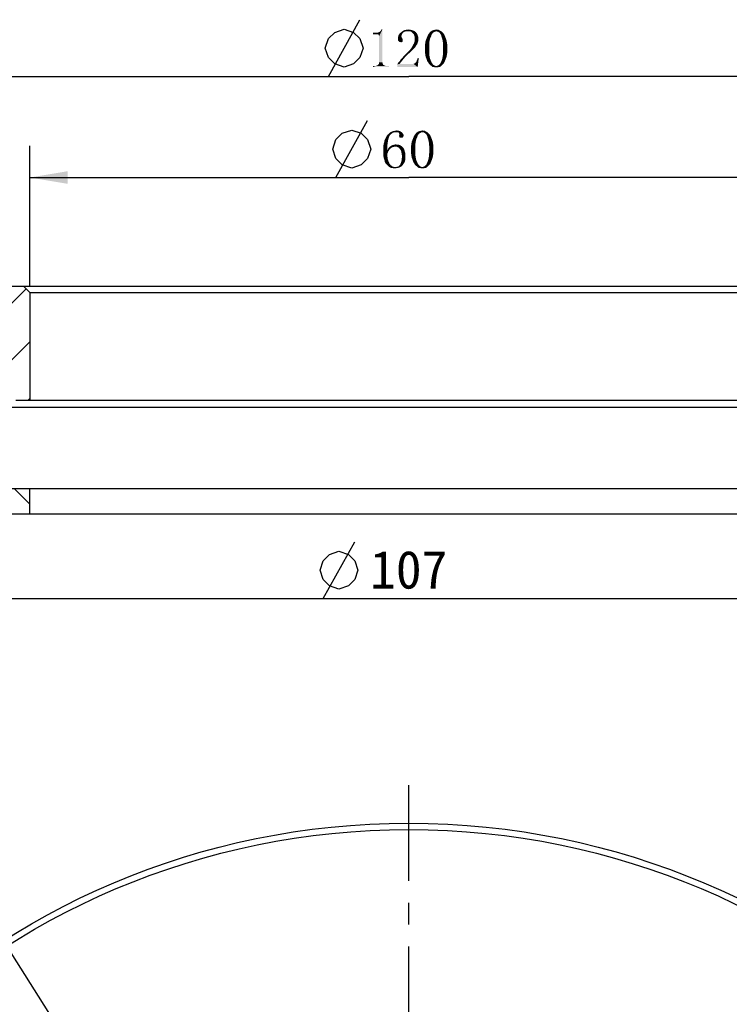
# Model space of a CAD drawing. Header units: millimetres. Extents: x 74 to 208, y 23 to 254.
# Tile 3 of 4: x 107 to 163, y 176 to 254. Entities that reach past the tile are written whole.
import ezdxf

# ---------------------------------------------------------------- set-up
doc = ezdxf.new("R2010")
doc.units = ezdxf.units.MM
doc.header["$LTSCALE"] = 23.1
doc.header["$PDMODE"] = 3
doc.header["$PDSIZE"] = 8
doc.linetypes.add('CENTER', pattern=[0.6, 0.375, -0.075, 0.075, -0.075])
doc.layers.get('0').update_dxf_attribs({"linetype": 'CONTINUOUS'})
doc.layers.get('Defpoints').update_dxf_attribs({"linetype": 'CONTINUOUS'})
for name, color, linetype in [('00_COMPONENTS', 7, 'CONTINUOUS'), ('03_ALL_AXES', 7, 'CONTINUOUS'), ('51__DRAFT_DIMS', 7, 'CONTINUOUS')]:
    doc.layers.add(name, color=color, linetype=linetype)
doc.styles.get("Standard").update_dxf_attribs({"font": 'simfang.ttf'})
doc.dimstyles.new('DIMSTYLE_1', dxfattribs={"dimtxt": 3, "dimasz": 3, "dimexe": 2.5, "dimexo": 0.5, "dimgap": 0.75, "dimtad": 1, "dimdsep": 46, "dimtxsty": 'STANDARD', "dimblk": '_FILLED', "dimblk1": '_FILLED', "dimblk2": '_FILLED', "dimcen": 0.09, "dimclrt": 3, "dimazin": 2, "dimtp": 0.3, "dimtm": 0.3, "dimtfac": 1, "dimtofl": 0, "dimtmove": 0, "dimatfit": 3, "dimldrblk": '_FILLED', "dimfxl": 1, "dimtolj": 1, "dimarcsym": 0})
doc.dimstyles.new('DIMSTYLE_4', dxfattribs={"dimtxt": 3, "dimasz": 3, "dimexe": 2.5, "dimexo": 0.5, "dimtad": 1, "dimdsep": 46, "dimtxsty": 'STANDARD', "dimblk": '_FILLED', "dimblk1": '_FILLED', "dimblk2": '_FILLED', "dimcen": 0.09, "dimclrt": 3, "dimazin": 2, "dimtp": 0.1, "dimtm": 0.1, "dimtfac": 1, "dimtofl": 0, "dimtmove": 0, "dimatfit": 1, "dimldrblk": '_FILLED', "dimfxl": 1, "dimtolj": 1, "dimarcsym": 0})

# ---------------------------------------------------------------- blocks, each defined once
blk = doc.blocks.new('_FILLED')
at = {"color": 0, "linetype": 'ByBlock'}
blk.add_solid([(0, 0), (-1, 0.167), (-1, -0.167)], dxfattribs=at)
blk = doc.blocks.new('*D1')
at = {"layer": '51__DRAFT_DIMS', "color": 4}
for p, q in [((77.446, 231.571), (77.446, 252.159)), ((197.446, 231.571), (197.446, 252.159)), ((77.446, 249.659), (137.446, 249.659)), ((197.446, 249.659), (137.446, 249.659))]:
    blk.add_line(p, q, dxfattribs=at)
at = {"layer": '51__DRAFT_DIMS', "color": 4, "xscale": 3, "yscale": 3, "zscale": 3, "rotation": 180}
blk.add_blockref('_FILLED', (77.446, 249.659), dxfattribs=at)
at = {"layer": '51__DRAFT_DIMS', "color": 4, "xscale": 3, "yscale": 3, "zscale": 3}
blk.add_blockref('_FILLED', (197.446, 249.659), dxfattribs=at)
blk = doc.blocks.new('*D2')
at = {"layer": '51__DRAFT_DIMS', "color": 4}
for p, q in [((107.446, 233.071), (107.446, 244.174)), ((167.446, 233.071), (167.446, 244.174)), ((107.446, 241.674), (137.446, 241.674)), ((167.446, 241.674), (137.446, 241.674))]:
    blk.add_line(p, q, dxfattribs=at)
at = {"layer": '51__DRAFT_DIMS', "color": 4, "xscale": 3, "yscale": 3, "zscale": 3, "rotation": 180}
blk.add_blockref('_FILLED', (107.446, 241.674), dxfattribs=at)
at = {"layer": '51__DRAFT_DIMS', "color": 4, "xscale": 3, "yscale": 3, "zscale": 3}
blk.add_blockref('_FILLED', (167.446, 241.674), dxfattribs=at)
blk = doc.blocks.new('*D6')
at = {"color": 4}
for p, q in [((99.228, 185.445), (87.821, 185.445)), ((102.728, 185.445), (99.228, 185.445)), ((113.377, 168.621), (102.728, 185.445))]:
    blk.add_line(p, q, dxfattribs=at)
at = {"color": 4, "xscale": 3, "yscale": 3, "zscale": 3, "rotation": 302.3344566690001}
blk.add_blockref('_FILLED', (113.377, 168.621), dxfattribs=at)
blk = doc.blocks.new('*D8')
at = {"layer": '51__DRAFT_DIMS', "color": 0, "lineweight": -2}
for p, q in [((83.946, 216.571), (83.946, 205.864)), ((190.946, 216.571), (190.946, 205.864)), ((86.946, 208.364), (187.946, 208.364))]:
    blk.add_line(p, q, dxfattribs=at)
at = {"layer": 'Defpoints', "color": 0}
for p in [(83.946, 217.071), (190.946, 217.071), (190.946, 208.364)]:
    blk.add_point(p, dxfattribs=at)
at = {"layer": '51__DRAFT_DIMS', "color": 0, "linetype": 'ByBlock', "lineweight": -2, "xscale": 3, "yscale": 3, "zscale": 3, "rotation": 180}
blk.add_blockref('_FILLED', (83.946, 208.364), dxfattribs=at)
at = {"layer": '51__DRAFT_DIMS', "color": 0, "linetype": 'ByBlock', "lineweight": -2, "xscale": 3, "yscale": 3, "zscale": 3}
blk.add_blockref('_FILLED', (190.946, 208.364), dxfattribs=at)
at = {"layer": '51__DRAFT_DIMS', "color": 3, "insert": (137.446, 210.632), "char_height": 3, "attachment_point": 5}
blk.add_mtext('\\A1;107', dxfattribs=at)

msp = doc.modelspace()

# ---------------------------------------------------------------- hatches: boundary and pattern name
h = msp.add_hatch()
h.set_pattern_fill('ANSI31', color=256)
h.paths.add_polyline_path([(83.94602, 217.07068), (83.94602, 223.47068), (82.64602, 223.47068), (82.64616, 225.07068), (105.94602, 225.07068), (106.14602, 225.07068), (106.14602, 224.27068), (106.34602, 224.07068), (107.44602, 224.07068), (107.44602, 232.57068), (106.94602, 233.07068), (77.94602, 233.07068), (77.44602, 232.57068), (77.44602, 217.07068)])
h.paths.add_polyline_path([(197.44602, 217.07068), (197.44602, 232.57068), (196.94602, 233.07068), (167.94602, 233.07068), (167.44602, 232.57068), (167.44602, 224.07068), (168.54602, 224.07068), (168.74602, 224.27068), (168.74602, 225.07068), (168.94619, 225.07068), (192.24602, 225.07068), (192.24602, 223.47068), (190.94602, 223.47068), (190.94602, 217.07068)])
h = msp.add_hatch()
h.set_pattern_fill('ANSI31', color=256, angle=90)
h.paths.add_polyline_path([(197.44602, 215.07068), (197.44602, 217.07068), (190.94602, 217.07068), (167.44602, 217.07068), (167.44602, 215.07068)])
h.paths.add_polyline_path([(107.44602, 217.07068), (83.94602, 217.07068), (77.44602, 217.07068), (77.44602, 215.07068), (107.44602, 215.07068)])

# ---------------------------------------------------------------- linework, layer by layer
at = {"color": 3}
for p, q in [((131.08321, 249.65918), (133.58322, 254.1592)), ((131.68267, 241.67434), (134.18267, 246.17436))]:
    msp.add_line(p, q, dxfattribs=at)
for points in [[(130.83322, 251.90919), (131.08321, 252.65918), (131.58321, 253.15919), (132.33322, 253.40918), (133.08322, 253.15919), (133.58322, 252.65918), (133.83321, 251.90919), (133.58322, 251.15919), (133.08322, 250.65918), (132.33322, 250.40919), (131.58321, 250.65918), (131.08321, 251.15919), (130.83322, 251.90919)], [(131.43267, 243.92434), (131.68267, 244.67434), (132.18266, 245.17435), (132.93267, 245.42434), (133.68267, 245.17435), (134.18267, 244.67434), (134.43267, 243.92434), (134.18267, 243.17435), (133.68267, 242.67434), (132.93267, 242.42435), (132.18266, 242.67434), (131.68267, 243.17435), (131.43267, 243.92434)]]:
    msp.add_lwpolyline(points, dxfattribs=at)
at = {"layer": '00_COMPONENTS', "color": 7}
for p, q in [((77.94602, 233.07068), (196.94602, 233.07068)), ((107.44602, 232.57068), (106.94602, 233.07068)), ((107.44602, 232.57068), (107.44602, 224.07068)), ((107.44602, 232.57068), (167.44602, 232.57068)), ((106.34602, 224.07068), (168.54602, 224.07068)), ((192.24602, 223.47068), (82.64602, 223.47068)), ((77.44602, 217.07068), (197.44602, 217.07068)), ((107.44602, 215.07068), (107.44602, 217.07068)), ((77.44602, 215.07068), (197.44602, 215.07068))]:
    msp.add_line(p, q, dxfattribs=at)
for radius in [60, 59.5]:
    msp.add_circle((137.44602, 130.59839), radius, dxfattribs=at)
at = {"layer": '03_ALL_AXES', "color": 1, "linetype": 'CENTER'}
msp.add_line((137.44602, 130.59839), (137.44602, 193.59839), dxfattribs=at)
at = {"layer": '51__DRAFT_DIMS', "color": 3}
msp.add_line((130.67307, 208.36445), (133.17306, 212.86445), dxfattribs=at)
msp.add_lwpolyline([(130.42307, 210.61444), (130.67307, 211.36444), (131.17307, 211.86444), (131.92306, 212.11443), (132.67307, 211.86444), (133.17306, 211.36444), (133.42307, 210.61444), (133.17306, 209.86444), (132.67307, 209.36444), (131.92306, 209.11445), (131.17307, 209.36444), (130.67307, 209.86444), (130.42307, 210.61444)], dxfattribs=at)
for points in [[(134.61008, 253.01075), (134.96164, 253.12793), (135.03195, 253.15137)], [(134.91477, 253.01075), (134.61008, 253.01075), (135.03195, 253.15137)], [(134.91477, 253.01075), (135.10227, 253.17481), (135.17258, 253.22168)], [(135.00852, 253.01075), (134.91477, 253.01075), (135.17258, 253.22168)], [(134.91477, 253.01075), (135.03195, 253.15137), (135.10227, 253.17481)], [(135.00852, 253.01075), (135.17258, 253.22168), (135.36008, 253.38575)], [(135.05539, 252.96387), (135.00852, 253.01075), (135.36008, 253.38575)], [(135.07883, 252.917), (135.05539, 252.96387), (135.36008, 253.38575)], [(135.10227, 252.87012), (135.07883, 252.917), (135.36008, 253.38575)], [(135.10227, 250.78418), (135.10227, 252.87012), (135.36008, 253.38575)], [(135.10227, 250.78418), (135.36008, 253.38575), (135.36008, 250.78418)], [(135.17258, 253.22168), (135.21945, 253.26856), (135.36008, 253.38575)], [(135.21945, 253.26856), (135.26633, 253.33887), (135.36008, 253.38575)], [(135.36008, 253.38575), (135.26633, 253.33887), (135.28977, 253.38575)], [(137.02414, 253.15137), (136.74289, 253.08106), (136.86008, 253.17481)], [(136.74289, 253.08106), (137.02414, 253.15137), (136.95383, 253.08106)], [(137.25852, 253.24512), (136.86008, 253.17481), (136.97727, 253.26856)], [(137.25852, 253.24512), (137.16477, 253.22168), (136.86008, 253.17481)], [(137.16477, 253.22168), (137.09445, 253.19825), (136.86008, 253.17481)], [(136.86008, 253.17481), (137.09445, 253.19825), (137.02414, 253.15137)], [(137.7507, 253.31543), (136.97727, 253.26856), (137.11789, 253.33887)], [(136.97727, 253.26856), (137.7507, 253.31543), (137.89133, 253.26856)], [(136.97727, 253.26856), (137.89133, 253.26856), (137.25852, 253.24512)], [(137.58664, 253.36231), (137.11789, 253.33887), (137.25852, 253.36231)], [(137.11789, 253.33887), (137.58664, 253.36231), (137.7507, 253.31543)], [(137.25852, 253.36231), (137.39914, 253.38575), (137.58664, 253.36231)], [(137.3757, 253.24512), (137.25852, 253.24512), (137.89133, 253.26856)], [(137.49289, 253.24512), (137.3757, 253.24512), (137.89133, 253.26856)], [(137.61008, 253.22168), (137.49289, 253.24512), (137.89133, 253.26856)], [(137.61008, 253.22168), (137.89133, 253.26856), (138.00852, 253.17481)], [(138.00852, 253.17481), (137.70383, 253.15137), (137.61008, 253.22168)], [(137.77414, 253.08106), (137.70383, 253.15137), (138.00852, 253.17481)], [(137.77414, 253.08106), (138.00852, 253.17481), (138.10227, 253.05762)], [(139.39133, 253.15137), (139.34445, 253.1045), (139.03977, 253.05762)], [(139.39133, 253.15137), (139.03977, 253.05762), (139.11008, 253.15137)], [(139.50852, 253.22168), (139.46164, 253.17481), (139.11008, 253.15137)], [(139.50852, 253.22168), (139.11008, 253.15137), (139.18039, 253.22168)], [(139.11008, 253.15137), (139.46164, 253.17481), (139.39133, 253.15137)], [(139.97727, 253.26856), (139.6257, 253.24512), (139.18039, 253.22168)], [(139.97727, 253.26856), (139.18039, 253.22168), (139.2507, 253.26856)], [(139.50852, 253.22168), (139.18039, 253.22168), (139.6257, 253.24512)], [(139.88352, 253.31543), (139.2507, 253.26856), (139.34445, 253.31543)], [(139.2507, 253.26856), (139.88352, 253.31543), (139.97727, 253.26856)], [(139.34445, 253.31543), (139.4382, 253.33887), (139.8132, 253.36231)], [(139.34445, 253.31543), (139.8132, 253.36231), (139.88352, 253.31543)], [(139.71945, 253.36231), (139.8132, 253.36231), (139.4382, 253.33887)], [(139.71945, 253.36231), (139.4382, 253.33887), (139.53195, 253.36231)], [(139.50852, 253.22168), (139.6257, 253.24512), (139.55539, 253.22168)], [(139.53195, 253.36231), (139.6257, 253.38575), (139.71945, 253.36231)], [(139.69602, 253.22168), (139.6257, 253.24512), (139.97727, 253.26856)], [(139.74289, 253.22168), (139.69602, 253.22168), (139.97727, 253.26856)], [(139.74289, 253.22168), (139.97727, 253.26856), (140.04758, 253.22168)], [(140.04758, 253.22168), (139.8132, 253.17481), (139.74289, 253.22168)], [(139.86008, 253.15137), (139.8132, 253.17481), (140.04758, 253.22168)], [(139.86008, 253.15137), (140.04758, 253.22168), (140.11789, 253.15137)], [(140.11789, 253.15137), (139.90695, 253.1045), (139.86008, 253.15137)], [(139.90695, 253.1045), (140.11789, 253.15137), (140.1882, 253.08106)], [(134.86789, 253.12793), (134.96164, 253.12793), (134.61008, 253.01075)], [(134.77414, 253.12793), (134.86789, 253.12793), (134.61008, 253.01075)], [(134.77414, 253.12793), (134.61008, 253.01075), (134.61008, 253.12793)], [(136.88352, 252.94043), (136.60227, 252.79981), (136.64914, 252.96387)], [(136.88352, 252.94043), (136.86008, 252.87012), (136.60227, 252.79981)], [(136.60227, 252.79981), (136.86008, 252.87012), (136.88352, 252.75294)], [(136.88352, 252.75294), (136.60227, 252.63575), (136.60227, 252.79981)], [(136.88352, 252.75294), (136.93039, 252.68262), (136.60227, 252.63575)], [(136.60227, 252.63575), (136.93039, 252.68262), (136.97727, 252.61231)], [(136.97727, 252.61231), (136.60227, 252.56543), (136.60227, 252.63575)], [(136.60227, 252.56543), (136.97727, 252.61231), (136.97727, 252.542)], [(136.97727, 252.542), (136.60227, 252.51856), (136.60227, 252.56543)], [(136.6257, 252.47168), (136.60227, 252.51856), (136.97727, 252.542)], [(136.6257, 252.47168), (136.97727, 252.542), (136.97727, 252.47168)], [(136.97727, 252.47168), (136.64914, 252.44825), (136.6257, 252.47168)], [(136.95383, 253.08106), (136.90695, 253.01075), (136.64914, 252.96387)], [(136.95383, 253.08106), (136.64914, 252.96387), (136.74289, 253.08106)], [(136.64914, 252.96387), (136.90695, 253.01075), (136.88352, 252.94043)], [(136.64914, 252.44825), (136.97727, 252.47168), (136.95383, 252.42481)], [(136.95383, 252.42481), (136.71945, 252.40137), (136.64914, 252.44825)], [(136.8132, 252.37793), (136.71945, 252.40137), (136.95383, 252.42481)], [(136.8132, 252.37793), (136.95383, 252.42481), (136.88352, 252.37793)], [(138.10227, 253.05762), (137.84445, 253.01075), (137.77414, 253.08106)], [(137.84445, 253.01075), (138.10227, 253.05762), (138.14914, 252.94043)], [(138.14914, 252.94043), (137.89133, 252.89356), (137.84445, 253.01075)], [(138.14914, 252.33106), (137.84445, 252.26075), (137.89133, 252.37793)], [(137.89133, 252.89356), (138.14914, 252.94043), (138.19602, 252.79981)], [(138.19602, 252.79981), (137.91477, 252.75294), (137.89133, 252.89356)], [(138.19602, 252.44825), (137.89133, 252.37793), (137.91477, 252.49512)], [(137.89133, 252.37793), (138.19602, 252.44825), (138.14914, 252.33106)], [(137.91477, 252.75294), (138.19602, 252.79981), (138.21945, 252.65918)], [(138.21945, 252.65918), (137.91477, 252.61231), (137.91477, 252.75294)], [(137.91477, 252.61231), (138.21945, 252.65918), (138.19602, 252.542)], [(138.19602, 252.542), (137.91477, 252.49512), (137.91477, 252.61231)], [(137.91477, 252.49512), (138.19602, 252.542), (138.19602, 252.44825)], [(138.73508, 252.19043), (138.75852, 252.3545), (139.08664, 252.42481)], [(138.73508, 252.19043), (139.08664, 252.42481), (139.0632, 252.167)], [(139.08664, 252.42481), (138.75852, 252.3545), (138.78195, 252.49512)], [(138.78195, 252.49512), (138.82883, 252.61231), (139.13352, 252.65918)], [(138.78195, 252.49512), (139.13352, 252.65918), (139.08664, 252.42481)], [(139.13352, 252.65918), (138.82883, 252.61231), (138.8757, 252.7295)], [(138.8757, 252.7295), (138.92258, 252.84668), (139.22727, 252.87012)], [(138.8757, 252.7295), (139.22727, 252.87012), (139.13352, 252.65918)], [(139.2507, 252.96387), (139.22727, 252.87012), (138.92258, 252.84668)], [(139.2507, 252.96387), (138.92258, 252.84668), (138.96945, 252.96387)], [(139.29758, 253.03418), (138.96945, 252.96387), (139.03977, 253.05762)], [(138.96945, 252.96387), (139.29758, 253.03418), (139.2507, 252.96387)], [(139.03977, 253.05762), (139.34445, 253.1045), (139.29758, 253.03418)], [(140.1882, 253.08106), (139.95383, 253.03418), (139.90695, 253.1045)], [(139.95383, 253.03418), (140.1882, 253.08106), (140.25852, 252.98731)], [(140.25852, 252.98731), (140.0007, 252.96387), (139.95383, 253.03418)], [(140.02414, 252.87012), (140.0007, 252.96387), (140.25852, 252.98731)], [(140.02414, 252.87012), (140.25852, 252.98731), (140.30539, 252.87012)], [(140.30539, 252.87012), (140.09445, 252.65918), (140.02414, 252.87012)], [(140.30539, 252.87012), (140.35227, 252.75293), (140.09445, 252.65918)], [(140.09445, 252.65918), (140.35227, 252.75293), (140.39914, 252.63575)], [(140.39914, 252.63575), (140.14133, 252.42481), (140.09445, 252.65918)], [(140.39914, 252.63575), (140.44602, 252.49512), (140.14133, 252.42481)], [(140.14133, 252.42481), (140.44602, 252.49512), (140.46945, 252.3545)], [(140.46945, 252.3545), (140.16477, 252.167), (140.14133, 252.42481)], [(137.1882, 251.417), (137.35227, 251.58106), (137.58664, 251.6045)], [(137.1882, 251.417), (137.58664, 251.6045), (137.3757, 251.417)], [(137.58664, 251.6045), (137.35227, 251.58106), (137.49289, 251.72168)], [(137.82102, 251.83887), (137.49289, 251.72168), (137.61008, 251.86231)], [(137.49289, 251.72168), (137.82102, 251.83887), (137.58664, 251.6045)], [(137.91477, 251.93262), (137.61008, 251.86231), (137.70383, 252.00293)], [(137.61008, 251.86231), (137.91477, 251.93262), (137.82102, 251.83887)], [(138.05539, 252.14356), (137.98508, 252.02637), (137.70383, 252.00293)], [(138.05539, 252.14356), (137.70383, 252.00293), (137.77414, 252.14356)], [(137.70383, 252.00293), (137.98508, 252.02637), (137.91477, 251.93262)], [(138.1257, 252.23731), (137.77414, 252.14356), (137.84445, 252.26075)], [(137.77414, 252.14356), (138.1257, 252.23731), (138.05539, 252.14356)], [(137.84445, 252.26075), (138.14914, 252.33106), (138.1257, 252.23731)], [(139.0632, 252.167), (138.73508, 252.04981), (138.73508, 252.19043)], [(138.73508, 251.88575), (138.73508, 252.04981), (139.0632, 252.167)], [(138.73508, 251.88575), (139.0632, 252.167), (139.0632, 251.88575)], [(139.0632, 251.88575), (138.73508, 251.69825), (138.73508, 251.88575)], [(138.73508, 251.69825), (139.0632, 251.88575), (139.0632, 251.58106)], [(139.0632, 251.58106), (138.73508, 251.53418), (138.73508, 251.69825)], [(138.75852, 251.39356), (138.73508, 251.53418), (139.0632, 251.58106)], [(138.75852, 251.39356), (139.0632, 251.58106), (139.08664, 251.29981)], [(140.49289, 251.53418), (140.14133, 251.29981), (140.16477, 251.58106)], [(140.46945, 252.3545), (140.49289, 252.21387), (140.16477, 252.167)], [(140.16477, 252.167), (140.49289, 252.21387), (140.49289, 252.04981)], [(140.49289, 252.04981), (140.16477, 251.88575), (140.16477, 252.167)], [(140.16477, 251.88575), (140.49289, 252.04981), (140.49289, 251.88575)], [(140.49289, 251.88575), (140.49289, 251.69825), (140.16477, 251.58106)], [(140.49289, 251.88575), (140.16477, 251.58106), (140.16477, 251.88575)], [(140.16477, 251.58106), (140.49289, 251.69825), (140.49289, 251.53418)], [(136.83664, 250.80762), (136.57883, 250.71387), (136.64914, 250.80762)], [(136.57883, 250.71387), (136.83664, 250.80762), (136.76633, 250.71387)], [(136.64914, 250.80762), (136.74289, 250.90137), (136.93039, 250.92481)], [(136.64914, 250.80762), (136.93039, 250.92481), (136.83664, 250.80762)], [(136.93039, 250.92481), (136.74289, 250.90137), (136.8132, 251.01856)], [(137.04758, 251.06543), (136.8132, 251.01856), (136.93039, 251.13574)], [(136.8132, 251.01856), (137.04758, 251.06543), (136.93039, 250.92481)], [(137.1882, 251.2295), (136.93039, 251.13574), (137.04758, 251.27637)], [(136.93039, 251.13574), (137.1882, 251.2295), (137.04758, 251.06543)], [(137.3757, 251.417), (137.04758, 251.27637), (137.1882, 251.417)], [(137.04758, 251.27637), (137.3757, 251.417), (137.1882, 251.2295)], [(138.00852, 250.78418), (138.05539, 250.8545), (138.24289, 251.13574)], [(138.00852, 250.78418), (138.24289, 251.13574), (138.14914, 250.40918)], [(138.05539, 250.8545), (138.07883, 250.92481), (138.24289, 251.13574)], [(138.07883, 250.92481), (138.1257, 251.01856), (138.24289, 251.13574)], [(138.24289, 251.13574), (138.1257, 251.01856), (138.14914, 251.13574)], [(139.08664, 251.29981), (138.78195, 251.2295), (138.75852, 251.39356)], [(138.82883, 251.11231), (138.78195, 251.2295), (139.08664, 251.29981)], [(138.82883, 251.11231), (139.08664, 251.29981), (139.13352, 251.06543)], [(139.13352, 251.06543), (138.8757, 250.97168), (138.82883, 251.11231)], [(138.92258, 250.8545), (138.8757, 250.97168), (139.13352, 251.06543)], [(138.92258, 250.8545), (139.13352, 251.06543), (139.22727, 250.8545)], [(139.22727, 250.8545), (138.99289, 250.76075), (138.92258, 250.8545)], [(139.22727, 250.8545), (139.2507, 250.78418), (138.99289, 250.76075)], [(139.97727, 250.78418), (140.02414, 250.8545), (140.30539, 250.87793)], [(139.97727, 250.78418), (140.30539, 250.87793), (140.25852, 250.76075)], [(140.35227, 250.99512), (140.02414, 250.8545), (140.09445, 251.06543)], [(140.35227, 250.99512), (140.30539, 250.87793), (140.02414, 250.8545)], [(140.44602, 251.25293), (140.09445, 251.06543), (140.14133, 251.29981)], [(140.44602, 251.25293), (140.39914, 251.11231), (140.09445, 251.06543)], [(140.09445, 251.06543), (140.39914, 251.11231), (140.35227, 250.99512)], [(140.49289, 251.53418), (140.46945, 251.39356), (140.14133, 251.29981)], [(140.14133, 251.29981), (140.46945, 251.39356), (140.44602, 251.25293)], [(135.6882, 250.50293), (135.8757, 250.50293), (134.61008, 250.40918)], [(135.61789, 250.50293), (135.6882, 250.50293), (134.61008, 250.40918)], [(134.84445, 250.50293), (135.61789, 250.50293), (134.61008, 250.40918)], [(134.77414, 250.50293), (134.84445, 250.50293), (134.61008, 250.40918)], [(134.77414, 250.50293), (134.61008, 250.40918), (134.61008, 250.50293)], [(134.61008, 250.40918), (135.8757, 250.50293), (135.8757, 250.40918)], [(135.54758, 250.52637), (134.84445, 250.50293), (134.91477, 250.52637)], [(134.84445, 250.50293), (135.54758, 250.52637), (135.61789, 250.50293)], [(135.5007, 250.54981), (134.91477, 250.52637), (134.96164, 250.54981)], [(134.91477, 250.52637), (135.5007, 250.54981), (135.54758, 250.52637)], [(135.45383, 250.57325), (134.96164, 250.54981), (135.00852, 250.57325)], [(134.96164, 250.54981), (135.45383, 250.57325), (135.5007, 250.54981)], [(135.40695, 250.62012), (135.00852, 250.57325), (135.05539, 250.62012)], [(135.00852, 250.57325), (135.40695, 250.62012), (135.45383, 250.57325)], [(135.38352, 250.667), (135.05539, 250.62012), (135.07883, 250.667)], [(135.05539, 250.62012), (135.38352, 250.667), (135.40695, 250.62012)], [(135.36008, 250.78418), (135.07883, 250.71387), (135.10227, 250.78418)], [(135.07883, 250.71387), (135.36008, 250.78418), (135.38352, 250.71387)], [(135.38352, 250.71387), (135.07883, 250.667), (135.07883, 250.71387)], [(135.07883, 250.667), (135.38352, 250.71387), (135.38352, 250.667)], [(136.76633, 250.71387), (136.71945, 250.667), (136.53195, 250.62012)], [(136.76633, 250.71387), (136.53195, 250.62012), (136.57883, 250.71387)], [(137.7507, 250.667), (137.82102, 250.667), (136.53195, 250.62012)], [(136.71945, 250.667), (137.7507, 250.667), (136.53195, 250.62012)], [(136.53195, 250.40918), (136.53195, 250.62012), (137.82102, 250.667)], [(138.14914, 250.40918), (136.53195, 250.40918), (137.82102, 250.667)], [(138.14914, 250.40918), (137.82102, 250.667), (137.89133, 250.69043)], [(138.14914, 250.40918), (137.89133, 250.69043), (137.9382, 250.71387)], [(138.14914, 250.40918), (137.9382, 250.71387), (138.00852, 250.78418)], [(138.99289, 250.76075), (139.2507, 250.78418), (139.29758, 250.71387)], [(139.29758, 250.71387), (139.03977, 250.667), (138.99289, 250.76075)], [(139.03977, 250.667), (139.29758, 250.71387), (139.34445, 250.64356)], [(139.34445, 250.64356), (139.11008, 250.59668), (139.03977, 250.667)], [(139.11008, 250.59668), (139.34445, 250.64356), (139.39133, 250.59668)], [(139.39133, 250.59668), (139.20383, 250.52637), (139.11008, 250.59668)], [(139.39133, 250.59668), (139.46164, 250.54981), (139.20383, 250.52637)], [(139.20383, 250.52637), (139.46164, 250.54981), (139.50852, 250.52637)], [(139.50852, 250.52637), (139.27414, 250.45606), (139.20383, 250.52637)], [(139.50852, 250.52637), (139.55539, 250.50293), (139.27414, 250.45606)], [(139.27414, 250.45606), (139.67258, 250.50293), (140.04758, 250.52637)], [(139.27414, 250.45606), (140.04758, 250.52637), (139.97727, 250.45606)], [(139.6257, 250.50293), (139.67258, 250.50293), (139.27414, 250.45606)], [(139.55539, 250.50293), (139.6257, 250.50293), (139.27414, 250.45606)], [(139.97727, 250.45606), (139.34445, 250.40918), (139.27414, 250.45606)], [(139.4382, 250.40918), (139.34445, 250.40918), (139.97727, 250.45606)], [(139.8132, 250.40918), (139.4382, 250.40918), (139.97727, 250.45606)], [(139.8132, 250.40918), (139.53195, 250.38575), (139.4382, 250.40918)], [(139.6257, 250.38575), (139.53195, 250.38575), (139.8132, 250.40918)], [(139.6257, 250.38575), (139.8132, 250.40918), (139.71945, 250.38575)], [(140.04758, 250.52637), (139.67258, 250.50293), (139.74289, 250.52637)], [(139.74289, 250.52637), (139.78977, 250.54981), (140.11789, 250.59668)], [(139.74289, 250.52637), (140.11789, 250.59668), (140.04758, 250.52637)], [(140.11789, 250.59668), (139.78977, 250.54981), (139.86008, 250.59668)], [(139.8132, 250.40918), (139.97727, 250.45606), (139.88352, 250.40918)], [(139.86008, 250.59668), (139.90695, 250.64356), (140.1882, 250.667)], [(139.86008, 250.59668), (140.1882, 250.667), (140.11789, 250.59668)], [(140.1882, 250.667), (139.90695, 250.64356), (139.95383, 250.71387)], [(140.25852, 250.76075), (139.95383, 250.71387), (139.97727, 250.78418)], [(139.95383, 250.71387), (140.25852, 250.76075), (140.1882, 250.667)], [(136.71945, 245.35403), (136.15695, 245.33059), (136.27414, 245.35403)], [(136.15695, 245.33059), (136.71945, 245.35403), (136.8132, 245.30716)], [(136.6257, 245.37747), (136.27414, 245.35403), (136.39133, 245.37747)], [(136.27414, 245.35403), (136.6257, 245.37747), (136.71945, 245.35403)], [(136.39133, 245.37747), (136.50852, 245.40091), (136.6257, 245.37747)], [(138.24289, 245.33059), (138.33664, 245.35403), (138.71164, 245.37747)], [(138.24289, 245.33059), (138.71164, 245.37747), (138.78195, 245.33059)], [(138.61789, 245.37747), (138.71164, 245.37747), (138.33664, 245.35403)], [(138.61789, 245.37747), (138.33664, 245.35403), (138.43039, 245.37747)], [(138.43039, 245.37747), (138.52414, 245.40091), (138.61789, 245.37747)], [(135.80539, 244.58059), (135.5007, 244.46341), (135.52414, 244.60403)], [(135.5007, 244.46341), (135.80539, 244.58059), (135.78195, 244.41653)], [(135.82883, 244.72122), (135.52414, 244.60403), (135.59445, 244.74466)], [(135.52414, 244.60403), (135.82883, 244.72122), (135.80539, 244.58059)], [(135.8757, 244.83841), (135.59445, 244.74466), (135.64133, 244.86184)], [(135.59445, 244.74466), (135.8757, 244.83841), (135.82883, 244.72122)], [(135.89914, 244.93216), (135.64133, 244.86184), (135.71164, 244.97903)], [(135.64133, 244.86184), (135.89914, 244.93216), (135.8757, 244.83841)], [(135.94602, 245.00247), (135.71164, 244.97903), (135.78195, 245.07278)], [(135.71164, 244.97903), (135.94602, 245.00247), (135.89914, 244.93216)], [(136.0632, 245.11966), (135.78195, 245.07278), (135.8757, 245.14309)], [(135.78195, 245.07278), (136.0632, 245.11966), (135.94602, 245.00247)], [(136.18039, 245.21341), (135.8757, 245.14309), (135.96945, 245.23684)], [(135.8757, 245.14309), (136.18039, 245.21341), (136.0632, 245.11966)], [(136.32102, 245.26028), (135.96945, 245.23684), (136.0632, 245.28372)], [(135.96945, 245.23684), (136.32102, 245.26028), (136.18039, 245.21341)], [(136.8132, 245.30716), (136.0632, 245.28372), (136.15695, 245.33059)], [(136.32102, 245.26028), (136.0632, 245.28372), (136.8132, 245.30716)], [(136.46164, 245.26028), (136.32102, 245.26028), (136.8132, 245.30716)], [(136.50852, 245.26028), (136.46164, 245.26028), (136.8132, 245.30716)], [(136.57883, 245.26028), (136.50852, 245.26028), (136.8132, 245.30716)], [(136.57883, 245.26028), (136.8132, 245.30716), (136.88352, 245.26028)], [(136.88352, 245.26028), (136.60227, 245.23684), (136.57883, 245.26028)], [(136.64914, 245.23684), (136.60227, 245.23684), (136.88352, 245.26028)], [(136.64914, 245.23684), (136.88352, 245.26028), (136.95383, 245.18997)], [(136.95383, 245.18997), (136.67258, 245.16653), (136.64914, 245.23684)], [(136.69602, 245.11966), (136.67258, 245.16653), (136.95383, 245.18997)], [(137.04758, 245.00247), (136.67258, 244.97903), (136.69602, 245.04934)], [(136.67258, 244.97903), (137.04758, 245.00247), (137.02414, 244.93216)], [(137.02414, 244.93216), (136.69602, 244.90872), (136.67258, 244.97903)], [(136.69602, 245.11966), (136.95383, 245.18997), (137.0007, 245.11966)], [(137.0007, 245.11966), (137.02414, 245.07278), (136.69602, 245.04934)], [(137.0007, 245.11966), (136.69602, 245.04934), (136.69602, 245.11966)], [(136.69602, 245.04934), (137.02414, 245.07278), (137.04758, 245.00247)], [(136.69602, 244.90872), (137.02414, 244.93216), (137.0007, 244.86184)], [(137.0007, 244.86184), (136.71945, 244.83841), (136.69602, 244.90872)], [(136.76633, 244.81497), (136.71945, 244.83841), (137.0007, 244.86184)], [(136.86008, 244.81497), (136.76633, 244.81497), (137.0007, 244.86184)], [(136.86008, 244.81497), (137.0007, 244.86184), (136.93039, 244.81497)], [(137.68039, 244.51028), (137.72727, 244.62747), (138.03195, 244.67434)], [(137.68039, 244.51028), (138.03195, 244.67434), (137.98508, 244.43997)], [(138.03195, 244.67434), (137.72727, 244.62747), (137.77414, 244.74466)], [(137.77414, 244.74466), (137.82102, 244.86184), (138.1257, 244.88528)], [(137.77414, 244.74466), (138.1257, 244.88528), (138.03195, 244.67434)], [(138.14914, 244.97903), (138.1257, 244.88528), (137.82102, 244.86184)], [(138.14914, 244.97903), (137.82102, 244.86184), (137.86789, 244.97903)], [(138.19602, 245.04934), (137.86789, 244.97903), (137.9382, 245.07278)], [(137.86789, 244.97903), (138.19602, 245.04934), (138.14914, 244.97903)], [(138.28977, 245.16653), (138.24289, 245.11966), (137.9382, 245.07278)], [(138.28977, 245.16653), (137.9382, 245.07278), (138.00852, 245.16653)], [(137.9382, 245.07278), (138.24289, 245.11966), (138.19602, 245.04934)], [(138.40695, 245.23684), (138.36008, 245.18997), (138.00852, 245.16653)], [(138.40695, 245.23684), (138.00852, 245.16653), (138.07883, 245.23684)], [(138.00852, 245.16653), (138.36008, 245.18997), (138.28977, 245.16653)], [(138.8757, 245.28372), (138.52414, 245.26028), (138.07883, 245.23684)], [(138.8757, 245.28372), (138.07883, 245.23684), (138.14914, 245.28372)], [(138.40695, 245.23684), (138.07883, 245.23684), (138.52414, 245.26028)], [(138.78195, 245.33059), (138.14914, 245.28372), (138.24289, 245.33059)], [(138.14914, 245.28372), (138.78195, 245.33059), (138.8757, 245.28372)], [(138.40695, 245.23684), (138.52414, 245.26028), (138.45383, 245.23684)], [(138.59445, 245.23684), (138.52414, 245.26028), (138.8757, 245.28372)], [(138.64133, 245.23684), (138.59445, 245.23684), (138.8757, 245.28372)], [(138.64133, 245.23684), (138.8757, 245.28372), (138.94602, 245.23684)], [(138.94602, 245.23684), (138.71164, 245.18997), (138.64133, 245.23684)], [(138.75852, 245.16653), (138.71164, 245.18997), (138.94602, 245.23684)], [(138.75852, 245.16653), (138.94602, 245.23684), (139.01633, 245.16653)], [(139.01633, 245.16653), (138.80539, 245.11966), (138.75852, 245.16653)], [(138.80539, 245.11966), (139.01633, 245.16653), (139.08664, 245.09622)], [(139.08664, 245.09622), (138.85227, 245.04934), (138.80539, 245.11966)], [(138.85227, 245.04934), (139.08664, 245.09622), (139.15695, 245.00247)], [(139.15695, 245.00247), (138.89914, 244.97903), (138.85227, 245.04934)], [(138.92258, 244.88528), (138.89914, 244.97903), (139.15695, 245.00247)], [(138.92258, 244.88528), (139.15695, 245.00247), (139.20383, 244.88528)], [(139.20383, 244.88528), (138.99289, 244.67434), (138.92258, 244.88528)], [(139.20383, 244.88528), (139.2507, 244.76809), (138.99289, 244.67434)], [(138.99289, 244.67434), (139.2507, 244.76809), (139.29758, 244.65091)], [(139.29758, 244.65091), (139.03977, 244.43997), (138.99289, 244.67434)], [(139.29758, 244.65091), (139.34445, 244.51028), (139.03977, 244.43997)], [(135.75852, 244.25247), (135.43039, 244.13528), (135.45383, 244.29934)], [(135.43039, 244.13528), (135.75852, 244.25247), (135.75852, 244.06497)], [(135.75852, 244.06497), (135.43039, 243.94778), (135.43039, 244.13528)], [(135.43039, 243.94778), (135.75852, 244.06497), (135.75852, 243.83059)], [(135.75852, 243.83059), (135.43039, 243.76028), (135.43039, 243.94778)], [(135.43039, 243.76028), (135.75852, 243.83059), (135.89914, 243.85403)], [(135.43039, 243.76028), (135.89914, 243.85403), (135.82883, 243.73684)], [(135.78195, 244.41653), (135.45383, 244.29934), (135.5007, 244.46341)], [(135.45383, 244.29934), (135.78195, 244.41653), (135.75852, 244.25247)], [(135.96945, 243.94778), (135.89914, 243.85403), (135.75852, 243.83059)], [(135.96945, 243.94778), (135.75852, 243.83059), (135.80539, 243.94778)], [(136.03977, 243.99466), (135.80539, 243.94778), (135.8757, 244.04153)], [(135.80539, 243.94778), (136.03977, 243.99466), (135.96945, 243.94778)], [(136.29758, 244.11184), (136.22727, 244.08841), (135.8757, 244.04153)], [(136.29758, 244.11184), (135.8757, 244.04153), (135.94602, 244.11184)], [(136.22727, 244.08841), (136.13352, 244.06497), (135.8757, 244.04153)], [(135.8757, 244.04153), (136.13352, 244.06497), (136.03977, 243.99466)], [(136.83664, 244.18216), (136.90695, 244.13528), (135.94602, 244.11184)], [(136.83664, 244.18216), (135.94602, 244.11184), (136.03977, 244.18216)], [(136.29758, 244.11184), (135.94602, 244.11184), (136.90695, 244.13528)], [(136.76633, 244.22903), (136.03977, 244.18216), (136.13352, 244.22903)], [(136.03977, 244.18216), (136.76633, 244.22903), (136.83664, 244.18216)], [(136.69602, 244.25247), (136.13352, 244.22903), (136.22727, 244.25247)], [(136.13352, 244.22903), (136.69602, 244.25247), (136.76633, 244.22903)], [(136.50852, 244.27591), (136.60227, 244.27591), (136.22727, 244.25247)], [(136.50852, 244.27591), (136.22727, 244.25247), (136.32102, 244.27591)], [(136.22727, 244.25247), (136.60227, 244.27591), (136.69602, 244.25247)], [(136.39133, 244.11184), (136.29758, 244.11184), (136.90695, 244.13528)], [(136.32102, 244.27591), (136.41477, 244.29934), (136.50852, 244.27591)], [(136.50852, 244.11184), (136.39133, 244.11184), (136.90695, 244.13528)], [(136.50852, 244.11184), (136.90695, 244.13528), (136.95383, 244.08841)], [(136.95383, 244.08841), (136.60227, 244.06497), (136.50852, 244.11184)], [(136.67258, 244.01809), (136.60227, 244.06497), (136.95383, 244.08841)], [(136.67258, 244.01809), (136.95383, 244.08841), (137.02414, 244.01809)], [(137.02414, 244.01809), (136.74289, 243.92434), (136.67258, 244.01809)], [(136.74289, 243.92434), (137.02414, 244.01809), (137.09445, 243.87747)], [(137.09445, 243.87747), (136.8132, 243.83059), (136.74289, 243.92434)], [(136.8132, 243.83059), (137.09445, 243.87747), (137.14133, 243.71341)], [(137.14133, 243.71341), (136.86008, 243.68997), (136.8132, 243.83059)], [(137.63352, 244.20559), (137.65695, 244.36966), (137.98508, 244.43997)], [(137.63352, 244.20559), (137.98508, 244.43997), (137.96164, 244.18216)], [(137.96164, 244.18216), (137.63352, 244.06497), (137.63352, 244.20559)], [(137.63352, 243.90091), (137.63352, 244.06497), (137.96164, 244.18216)], [(137.63352, 243.90091), (137.96164, 244.18216), (137.96164, 243.90091)], [(137.96164, 243.90091), (137.63352, 243.71341), (137.63352, 243.90091)], [(137.63352, 243.71341), (137.96164, 243.90091), (137.96164, 243.59622)], [(137.98508, 244.43997), (137.65695, 244.36966), (137.68039, 244.51028)], [(139.03977, 244.43997), (139.34445, 244.51028), (139.36789, 244.36966)], [(139.36789, 244.36966), (139.0632, 244.18216), (139.03977, 244.43997)], [(139.36789, 244.36966), (139.39133, 244.22903), (139.0632, 244.18216)], [(139.0632, 244.18216), (139.39133, 244.22903), (139.39133, 244.06497)], [(139.39133, 244.06497), (139.0632, 243.90091), (139.0632, 244.18216)], [(139.0632, 243.90091), (139.39133, 244.06497), (139.39133, 243.90091)], [(139.39133, 243.90091), (139.39133, 243.71341), (139.0632, 243.59622)], [(139.39133, 243.90091), (139.0632, 243.59622), (139.0632, 243.90091)], [(135.82883, 243.73684), (135.43039, 243.59622), (135.43039, 243.76028)], [(135.43039, 243.59622), (135.82883, 243.73684), (135.75852, 243.57278)], [(135.75852, 243.57278), (135.43039, 243.43216), (135.43039, 243.59622)], [(135.43039, 243.43216), (135.75852, 243.57278), (135.75852, 243.33841)], [(135.75852, 243.33841), (135.45383, 243.29153), (135.43039, 243.43216)], [(135.47727, 243.17434), (135.45383, 243.29153), (135.75852, 243.33841)], [(135.47727, 243.17434), (135.75852, 243.33841), (135.78195, 243.12747)], [(135.78195, 243.12747), (135.52414, 243.03372), (135.47727, 243.17434)], [(135.52414, 243.03372), (135.78195, 243.12747), (135.85227, 242.93997)], [(135.85227, 242.93997), (135.54758, 242.91653), (135.52414, 243.03372)], [(136.86008, 243.68997), (137.14133, 243.71341), (137.1882, 243.57278)], [(137.1882, 243.57278), (136.88352, 243.54934), (136.86008, 243.68997)], [(137.16477, 243.03372), (136.86008, 242.96341), (136.88352, 243.05716)], [(136.86008, 242.96341), (137.16477, 243.03372), (137.14133, 242.93997)], [(136.90695, 243.38528), (136.88352, 243.54934), (137.1882, 243.57278)], [(137.1882, 243.26809), (136.88352, 243.15091), (136.90695, 243.26809)], [(136.88352, 243.15091), (137.1882, 243.26809), (137.1882, 243.15091)], [(137.1882, 243.15091), (136.88352, 243.05716), (136.88352, 243.15091)], [(136.88352, 243.05716), (137.1882, 243.15091), (137.16477, 243.03372)], [(136.90695, 243.38528), (137.1882, 243.57278), (137.1882, 243.38528)], [(137.1882, 243.38528), (136.90695, 243.26809), (136.90695, 243.38528)], [(136.90695, 243.26809), (137.1882, 243.38528), (137.1882, 243.26809)], [(137.96164, 243.59622), (137.63352, 243.54934), (137.63352, 243.71341)], [(137.65695, 243.40872), (137.63352, 243.54934), (137.96164, 243.59622)], [(137.65695, 243.40872), (137.96164, 243.59622), (137.98508, 243.31497)], [(137.98508, 243.31497), (137.68039, 243.24466), (137.65695, 243.40872)], [(137.72727, 243.12747), (137.68039, 243.24466), (137.98508, 243.31497)], [(137.72727, 243.12747), (137.98508, 243.31497), (138.03195, 243.08059)], [(138.03195, 243.08059), (137.77414, 242.98684), (137.72727, 243.12747)], [(137.82102, 242.86966), (137.77414, 242.98684), (138.03195, 243.08059)], [(137.82102, 242.86966), (138.03195, 243.08059), (138.1257, 242.86966)], [(139.2507, 243.01028), (138.92258, 242.86966), (138.99289, 243.08059)], [(139.2507, 243.01028), (139.20383, 242.89309), (138.92258, 242.86966)], [(139.34445, 243.26809), (138.99289, 243.08059), (139.03977, 243.31497)], [(139.34445, 243.26809), (139.29758, 243.12747), (138.99289, 243.08059)], [(138.99289, 243.08059), (139.29758, 243.12747), (139.2507, 243.01028)], [(139.39133, 243.54934), (139.03977, 243.31497), (139.0632, 243.59622)], [(139.39133, 243.54934), (139.36789, 243.40872), (139.03977, 243.31497)], [(139.03977, 243.31497), (139.36789, 243.40872), (139.34445, 243.26809)], [(139.0632, 243.59622), (139.39133, 243.71341), (139.39133, 243.54934)], [(135.59445, 242.82278), (135.54758, 242.91653), (135.85227, 242.93997)], [(135.59445, 242.82278), (135.85227, 242.93997), (135.92258, 242.77591)], [(135.92258, 242.77591), (135.66477, 242.72903), (135.59445, 242.82278)], [(135.73508, 242.65872), (135.66477, 242.72903), (135.92258, 242.77591)], [(135.73508, 242.65872), (135.92258, 242.77591), (136.01633, 242.65872)], [(136.01633, 242.65872), (135.80539, 242.58841), (135.73508, 242.65872)], [(135.80539, 242.58841), (136.01633, 242.65872), (136.13352, 242.56497)], [(136.13352, 242.56497), (135.8757, 242.51809), (135.80539, 242.58841)], [(135.8757, 242.51809), (136.13352, 242.56497), (136.2507, 242.51809)], [(136.2507, 242.51809), (135.96945, 242.47122), (135.8757, 242.51809)], [(136.2507, 242.51809), (136.36789, 242.49466), (135.96945, 242.47122)], [(135.96945, 242.47122), (136.36789, 242.49466), (136.8132, 242.51809)], [(135.96945, 242.47122), (136.8132, 242.51809), (136.67258, 242.44778)], [(136.67258, 242.44778), (136.03977, 242.42434), (135.96945, 242.47122)], [(136.15695, 242.42434), (136.03977, 242.42434), (136.67258, 242.44778)], [(136.15695, 242.42434), (136.67258, 242.44778), (136.53195, 242.42434)], [(136.53195, 242.42434), (136.2507, 242.40091), (136.15695, 242.42434)], [(136.2507, 242.40091), (136.53195, 242.42434), (136.36789, 242.40091)], [(136.8132, 242.51809), (136.36789, 242.49466), (136.48508, 242.51809)], [(136.8132, 242.51809), (136.48508, 242.51809), (136.60227, 242.54153)], [(136.60227, 242.54153), (136.69602, 242.61184), (136.95383, 242.63528)], [(136.60227, 242.54153), (136.95383, 242.63528), (136.8132, 242.51809)], [(136.95383, 242.63528), (136.69602, 242.61184), (136.76633, 242.68216)], [(137.0007, 242.70559), (136.76633, 242.68216), (136.78977, 242.75247)], [(136.76633, 242.68216), (137.0007, 242.70559), (136.95383, 242.63528)], [(137.04758, 242.77591), (136.78977, 242.75247), (136.8132, 242.79934)], [(136.78977, 242.75247), (137.04758, 242.77591), (137.0007, 242.70559)], [(137.09445, 242.84622), (136.8132, 242.79934), (136.83664, 242.86966)], [(136.8132, 242.79934), (137.09445, 242.84622), (137.04758, 242.77591)], [(137.14133, 242.93997), (136.83664, 242.86966), (136.86008, 242.96341)], [(136.83664, 242.86966), (137.14133, 242.93997), (137.09445, 242.84622)], [(138.1257, 242.86966), (137.89133, 242.77591), (137.82102, 242.86966)], [(138.1257, 242.86966), (138.14914, 242.79934), (137.89133, 242.77591)], [(137.89133, 242.77591), (138.14914, 242.79934), (138.19602, 242.72903)], [(138.19602, 242.72903), (137.9382, 242.68216), (137.89133, 242.77591)], [(137.9382, 242.68216), (138.19602, 242.72903), (138.24289, 242.65872)], [(138.24289, 242.65872), (138.00852, 242.61184), (137.9382, 242.68216)], [(138.00852, 242.61184), (138.24289, 242.65872), (138.28977, 242.61184)], [(138.28977, 242.61184), (138.10227, 242.54153), (138.00852, 242.61184)], [(138.28977, 242.61184), (138.36008, 242.56497), (138.10227, 242.54153)], [(138.10227, 242.54153), (138.36008, 242.56497), (138.40695, 242.54153)], [(138.40695, 242.54153), (138.17258, 242.47122), (138.10227, 242.54153)], [(138.40695, 242.54153), (138.45383, 242.51809), (138.17258, 242.47122)], [(138.17258, 242.47122), (138.57102, 242.51809), (138.94602, 242.54153)], [(138.17258, 242.47122), (138.94602, 242.54153), (138.8757, 242.47122)], [(138.52414, 242.51809), (138.57102, 242.51809), (138.17258, 242.47122)], [(138.45383, 242.51809), (138.52414, 242.51809), (138.17258, 242.47122)], [(138.8757, 242.47122), (138.24289, 242.42434), (138.17258, 242.47122)], [(138.33664, 242.42434), (138.24289, 242.42434), (138.8757, 242.47122)], [(138.71164, 242.42434), (138.33664, 242.42434), (138.8757, 242.47122)], [(138.71164, 242.42434), (138.43039, 242.40091), (138.33664, 242.42434)], [(138.52414, 242.40091), (138.43039, 242.40091), (138.71164, 242.42434)], [(138.52414, 242.40091), (138.71164, 242.42434), (138.61789, 242.40091)], [(138.94602, 242.54153), (138.57102, 242.51809), (138.64133, 242.54153)], [(138.64133, 242.54153), (138.6882, 242.56497), (139.01633, 242.61184)], [(138.64133, 242.54153), (139.01633, 242.61184), (138.94602, 242.54153)], [(139.01633, 242.61184), (138.6882, 242.56497), (138.75852, 242.61184)], [(138.71164, 242.42434), (138.8757, 242.47122), (138.78195, 242.42434)], [(138.75852, 242.61184), (138.80539, 242.65872), (139.08664, 242.68216)], [(138.75852, 242.61184), (139.08664, 242.68216), (139.01633, 242.61184)], [(139.08664, 242.68216), (138.80539, 242.65872), (138.85227, 242.72903)], [(139.15695, 242.77591), (138.85227, 242.72903), (138.8757, 242.79934)], [(138.85227, 242.72903), (139.15695, 242.77591), (139.08664, 242.68216)], [(138.8757, 242.79934), (138.92258, 242.86966), (139.20383, 242.89309)], [(138.8757, 242.79934), (139.20383, 242.89309), (139.15695, 242.77591)]]:
    msp.add_solid(points, dxfattribs=at)

# ---------------------------------------------------------------- dimensions: what is measured, and where the dimension line sits
at = {"color": 4}
dim = msp.add_diameter_dim_2p(p1=(113.37729, 168.6207), p2=(161.51474, 92.57607), text='%%c<>', dimstyle='DIMSTYLE_4', override={"dimtih": 1, "dimtoh": 1, "dimpost": '<>'}, dxfattribs=at)
dim.commit()
dim.dimension.update_dxf_attribs({"geometry": '*D6', "text_midpoint": (89.32129, 186.19453), "dimtype": 163})
at = {"layer": '51__DRAFT_DIMS', "color": 4}
for base, p1, p2, picture, middle in [((197.44602, 249.65918), (77.44602, 231.07068), (197.44602, 231.07068), '*D1', (134.14133, 249.65918)), ((167.44602, 241.67434), (107.44602, 232.57068), (167.44602, 232.57068), '*D2', (135.24289, 241.67434))]:
    dim = msp.add_linear_dim(base=base, p1=p1, p2=p2, dimstyle='DIMSTYLE_1', dxfattribs=at)
    dim.commit()
    dim.dimension.update_dxf_attribs({"geometry": picture, "text_midpoint": middle, "dimtype": 160})
dim = msp.add_linear_dim(base=(190.94602, 208.36445), p1=(83.94602, 217.07068), p2=(190.94602, 217.07068), dimstyle='DIMSTYLE_1', override={"dimtxsty": 'STANDARD', "dimldrblk": '_FILLED'}, dxfattribs=at)
dim.commit()
dim.dimension.update_dxf_attribs({"geometry": '*D8', "text_midpoint": (137.44602, 210.63159)})

doc.saveas('drawing.dxf')
